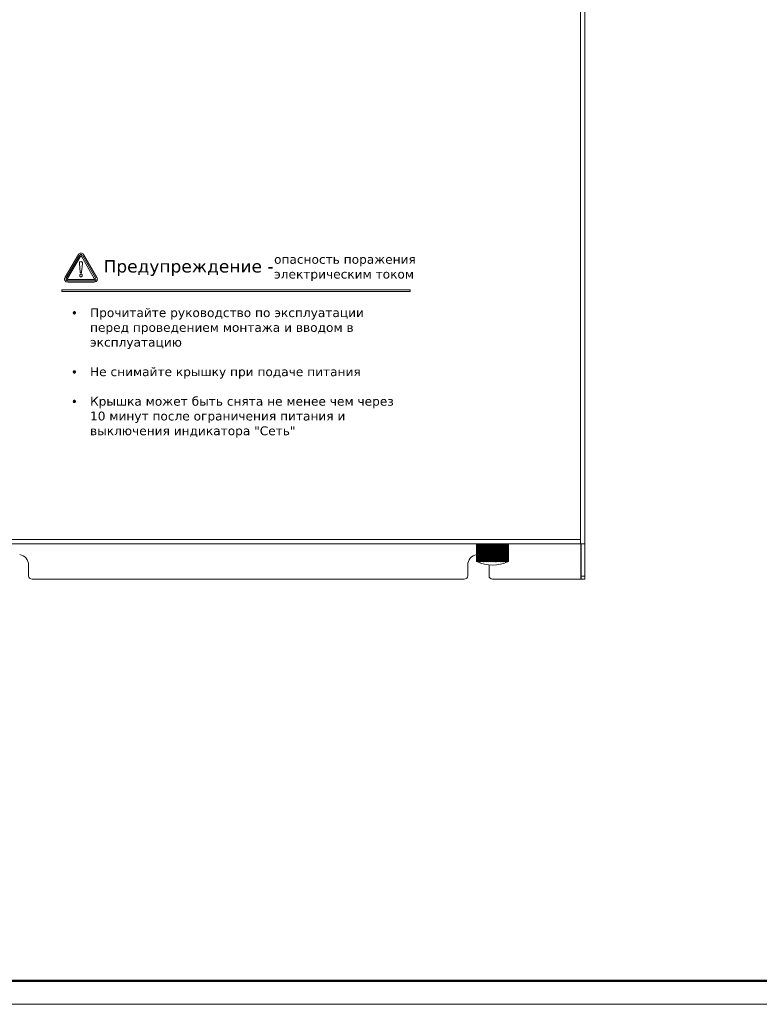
# Model space of a CAD drawing. Header units: millimetres. Extents: x 845 to 1645, y -7 to 549.
# Tile 2 of 4: x 1036 to 1245, y -7 to 271. Entities that reach past the tile are written whole.
import ezdxf
from ezdxf.enums import TextEntityAlignment as Align

# ---------------------------------------------------------------- set-up
doc = ezdxf.new("R2010")
doc.units = ezdxf.units.MM
doc.header["$LTSCALE"] = 2
for name, color, linetype in [('19', 7, 'Continuous'), ('27', 7, 'Continuous'), ('39', 7, 'Continuous'), ('BU30AG0020G1-P0012SY1SOLIDLINE', 7, 'Continuous')]:
    doc.layers.add(name, color=color, linetype=linetype)
doc.styles.get("Standard").update_dxf_attribs({"font": 'verdana.ttf'})
doc.styles.add('СПДС', font='isocpeur.ttf', dxfattribs={"width": 0.9})

# ---------------------------------------------------------------- blocks, each defined once
blk = doc.blocks.new('*U11')
at = {"lineweight": 0}
blk.add_lwpolyline([(-599.61, -5), (5, -5), (5, 415), (-599.61, 415)], close=True, dxfattribs=at)
at = {"color": 0, "linetype": 'Continuous', "lineweight": 50}
blk.add_lwpolyline([(-579.61, 410), (0, 410), (0, 0), (-579.61, 0)], close=True, dxfattribs=at)
at = {"style": 'СПДС'}
for tag, p in [('Шифр_ПРОЕКТА', (-60, 50)), ('ОРГАНИЗАЦИЯ_ЗАКАЗЧИК1', (-60, 40)), ('ОРГАНИЗАЦИЯ_ЗАКАЗЧИК2', (-60, 35)), ('НАИМЕНОВАНИЕ_ОБЪЕКТА', (-85, 25)), ('НАИМЕНОВАНИЕ_ОБЪЕКТА2', (-85, 20)), ('СТАДИЯ', (-42.5, 20)), ('ЛИСТ_первый', (-27.5, 20)), ('ЛИСТОВ', (-10, 20)), ('НАИМЕНОВАНИЕ_ЧЕРТЕЖА1', (-85, 10)), ('ОРГАНИЗАЦИЯ_РАЗРАБОТЧИК1', (-25, 10)), ('НАИМЕНОВАНИЕ_ЧЕРТЕЖА2', (-85, 5)), ('ОРГАНИЗАЦИЯ_РАЗРАБОТЧИК2', (-25, 5))]:
    blk.add_attdef(tag, text='', height=2.5, dxfattribs=at).set_placement(p, align=Align.MIDDLE_CENTER)

msp = doc.modelspace()

# ---------------------------------------------------------------- linework, layer by layer
at = {"layer": '19', "linetype": 'Continuous', "lineweight": 0}
for p, q in [((1194.629, 113.177), (1194.629, 123.177)), ((1194.729, 113.177), (1194.729, 123.177)), ((1195.729, 113.177), (1195.729, 123.177)), ((1038.729, 114.177), (1038.729, 117.177)), ((1162.729, 114.177), (1162.729, 117.177)), ((1168.729, 114.177), (1168.729, 117.177)), ((1194.729, 114.056), (1195.729, 114.056)), ((1039.729, 113.177), (1161.729, 113.177)), ((1169.729, 113.177), (1195.729, 113.177))]:
    msp.add_line(p, q, dxfattribs=at)
for centre, radius, start, end in [((1035.729, 117.177), 3, 0, 80.41536), ((1165.729, 117.177), 3, 99.58464, 180), ((1039.729, 114.177), 1, 180, 270), ((1161.729, 114.177), 1, 270, 0), ((1169.729, 114.177), 1, 180, 270)]:
    msp.add_arc(centre, radius, start, end, dxfattribs=at)
at = {"layer": '27', "linetype": 'Continuous', "lineweight": 0}
for p, q in [((1194.529, 458.177), (1194.529, 123.177)), ((1195.729, 458.177), (1195.729, 123.177)), ((1005.729, 123.177), (1195.729, 123.177)), ((1194.529, 124.377), (1006.929, 124.377))]:
    msp.add_line(p, q, dxfattribs=at)
at = {"layer": '39', "linetype": 'Continuous', "lineweight": 0}
for p, q in [((1165.23, 123.177), (1165.23, 118.177)), ((1165.239, 123.177), (1165.239, 118.177)), ((1165.256, 123.177), (1165.256, 118.177)), ((1165.281, 123.177), (1165.281, 118.177)), ((1165.316, 123.177), (1165.316, 118.177)), ((1165.358, 123.177), (1165.358, 118.177)), ((1165.409, 123.177), (1165.409, 118.177)), ((1165.467, 123.177), (1165.467, 118.177)), ((1165.536, 123.177), (1165.536, 118.177)), ((1165.609, 123.177), (1165.609, 118.177)), ((1165.694, 123.177), (1165.694, 118.177)), ((1165.783, 123.177), (1165.783, 118.177)), ((1165.883, 123.177), (1165.883, 118.177)), ((1165.986, 123.177), (1165.986, 118.177)), ((1166.101, 123.177), (1166.101, 118.177)), ((1166.219, 123.177), (1166.219, 118.177)), ((1166.347, 123.177), (1166.347, 118.177)), ((1166.477, 123.177), (1166.477, 118.177)), ((1166.619, 123.177), (1166.619, 118.177)), ((1166.761, 123.177), (1166.761, 118.177)), ((1166.914, 123.177), (1166.914, 118.177)), ((1167.067, 123.177), (1167.067, 118.177)), ((1167.231, 123.177), (1167.231, 118.177)), ((1167.393, 123.177), (1167.393, 118.177)), ((1167.566, 123.177), (1167.566, 118.177)), ((1167.737, 123.177), (1167.737, 118.177)), ((1167.918, 123.177), (1167.918, 118.177)), ((1168.096, 123.177), (1168.096, 118.177)), ((1168.284, 123.177), (1168.284, 118.177)), ((1168.468, 123.177), (1168.468, 118.177)), ((1168.661, 123.177), (1168.661, 118.177)), ((1168.849, 123.177), (1168.849, 118.177)), ((1169.046, 123.177), (1169.046, 118.177)), ((1169.237, 123.177), (1169.237, 118.177)), ((1169.437, 123.177), (1169.437, 118.177)), ((1169.629, 123.177), (1169.629, 118.177)), ((1169.829, 123.177), (1169.829, 118.177)), ((1170.022, 123.177), (1170.022, 118.177)), ((1170.221, 123.177), (1170.221, 118.177)), ((1170.412, 123.177), (1170.412, 118.177)), ((1170.609, 123.177), (1170.609, 118.177)), ((1170.797, 123.177), (1170.797, 118.177)), ((1170.99, 123.177), (1170.99, 118.177)), ((1171.174, 123.177), (1171.174, 118.177)), ((1171.362, 123.177), (1171.362, 118.177)), ((1171.54, 123.177), (1171.54, 118.177)), ((1171.721, 123.177), (1171.721, 118.177)), ((1171.892, 123.177), (1171.892, 118.177)), ((1172.065, 123.177), (1172.065, 118.177)), ((1172.228, 123.177), (1172.228, 118.177)), ((1172.391, 123.177), (1172.391, 118.177)), ((1172.544, 123.177), (1172.544, 118.177)), ((1172.698, 123.177), (1172.698, 118.177)), ((1172.84, 123.177), (1172.84, 118.177)), ((1172.981, 123.177), (1172.981, 118.177)), ((1173.111, 123.177), (1173.111, 118.177)), ((1173.24, 123.177), (1173.24, 118.177)), ((1173.357, 123.177), (1173.357, 118.177)), ((1173.472, 123.177), (1173.472, 118.177)), ((1173.575, 123.177), (1173.575, 118.177)), ((1173.675, 123.177), (1173.675, 118.177)), ((1173.764, 123.177), (1173.764, 118.177)), ((1173.849, 123.177), (1173.849, 118.177)), ((1173.922, 123.177), (1173.922, 118.177)), ((1173.991, 123.177), (1173.991, 118.177)), ((1174.049, 123.177), (1174.049, 118.177)), ((1174.101, 123.177), (1174.101, 118.177)), ((1174.142, 123.177), (1174.142, 118.177)), ((1174.177, 123.177), (1174.177, 118.177)), ((1174.202, 123.177), (1174.202, 118.177)), ((1174.22, 123.177), (1174.22, 118.177)), ((1174.228, 123.177), (1174.228, 118.177)), ((1165.23, 118.177), (1165.256, 118.177)), ((1165.281, 118.177), (1165.256, 118.177)), ((1165.285, 118.164), (1165.285, 118.156)), ((1165.358, 118.177), (1165.316, 118.177)), ((1165.346, 118.132), (1165.345, 118.132)), ((1165.467, 118.177), (1165.409, 118.177)), ((1165.609, 118.177), (1165.536, 118.177)), ((1165.783, 118.177), (1165.694, 118.177)), ((1165.986, 118.177), (1165.883, 118.177)), ((1166.219, 118.177), (1166.101, 118.177)), ((1166.477, 118.177), (1166.347, 118.177)), ((1166.761, 118.177), (1166.619, 118.177)), ((1167.067, 118.177), (1166.914, 118.177)), ((1167.393, 118.177), (1167.231, 118.177)), ((1167.737, 118.177), (1167.566, 118.177)), ((1168.096, 118.177), (1167.918, 118.177)), ((1168.468, 118.177), (1168.284, 118.177)), ((1168.849, 118.177), (1168.661, 118.177)), ((1169.237, 118.177), (1169.046, 118.177)), ((1169.629, 118.177), (1169.437, 118.177)), ((1169.437, 118.174), (1169.437, 118.177)), ((1170.022, 118.177), (1169.829, 118.177)), ((1170.022, 118.177), (1170.021, 118.174)), ((1170.412, 118.177), (1170.221, 118.177)), ((1170.797, 118.177), (1170.609, 118.177)), ((1171.174, 118.177), (1170.99, 118.177)), ((1171.54, 118.177), (1171.362, 118.177)), ((1171.892, 118.177), (1171.721, 118.177)), ((1172.228, 118.177), (1172.065, 118.177)), ((1172.544, 118.177), (1172.391, 118.177)), ((1172.84, 118.177), (1172.698, 118.177)), ((1173.111, 118.177), (1172.981, 118.177)), ((1173.357, 118.177), (1173.24, 118.177)), ((1173.575, 118.177), (1173.472, 118.177)), ((1173.764, 118.177), (1173.675, 118.177)), ((1173.922, 118.177), (1173.849, 118.177)), ((1174.049, 118.177), (1173.991, 118.177)), ((1174.142, 118.177), (1174.101, 118.177)), ((1174.173, 118.164), (1174.173, 118.156)), ((1174.202, 118.177), (1174.177, 118.177)), ((1174.202, 118.177), (1174.228, 118.177))]:
    msp.add_line(p, q, dxfattribs=at)
for centre, radius, start, end in [((1163.825, 115.13), 3.367, 64.59729, 64.83822), ((1163.989, 115.475), 2.985, 64.25899, 64.6027), ((1169.729, 127.802), 10.621, 245.26382, 294.73618), ((1175.58, 115.244), 3.241, 115.15908, 115.72587)]:
    msp.add_arc(centre, radius, start, end, dxfattribs=at)
for points, knots in [([(1165.281, 118.177), (1165.288, 118.174), (1165.302, 118.168), (1165.322, 118.159), (1165.341, 118.15), (1165.357, 118.144), (1165.368, 118.14), (1165.375, 118.137), (1165.382, 118.135), (1165.387, 118.133), (1165.391, 118.132), (1165.393, 118.132), (1165.395, 118.131), (1165.396, 118.131), (1165.397, 118.131), (1165.397, 118.132), (1165.397, 118.132), (1165.397, 118.132)], [0, 0, 0, 0, 0.179937, 0.3585224, 0.5290521, 0.684138, 0.7533902, 0.8157304, 0.8701395, 0.9156706, 0.9515167, 0.9656216, 0.9771218, 0.9860274, 0.9924326, 0.996693, 1, 1, 1, 1]), ([(1165.345, 118.132), (1165.345, 118.133), (1165.342, 118.134), (1165.338, 118.137), (1165.332, 118.14), (1165.322, 118.146), (1165.306, 118.154), (1165.292, 118.16), (1165.285, 118.164)], [0, 0, 0, 0, 0.0458864, 0.1196377, 0.2190499, 0.3413832, 0.6428155, 1, 1, 1, 1]), ([(1165.285, 118.156), (1165.289, 118.154), (1165.297, 118.151), (1165.309, 118.146), (1165.319, 118.141), (1165.328, 118.138), (1165.336, 118.135), (1165.341, 118.133), (1165.343, 118.132), (1165.345, 118.132), (1165.346, 118.131), (1165.346, 118.131), (1165.346, 118.132)], [0, 0, 0, 0, 0.2068266, 0.3987255, 0.5713159, 0.7200738, 0.8405847, 0.9288862, 0.9599727, 0.9820027, 0.9949611, 1, 1, 1, 1]), ([(1165.397, 118.132), (1165.397, 118.132), (1165.397, 118.133), (1165.396, 118.134), (1165.394, 118.136), (1165.389, 118.139), (1165.383, 118.143), (1165.373, 118.149), (1165.36, 118.155), (1165.347, 118.162), (1165.332, 118.17), (1165.321, 118.175), (1165.316, 118.177)], [0, 0, 0, 0, 0.0108243, 0.0298805, 0.0576949, 0.0940701, 0.1907204, 0.3155271, 0.4636299, 0.6301638, 0.8104437, 1, 1, 1, 1]), ([(1165.358, 118.177), (1165.372, 118.171), (1165.393, 118.161), (1165.421, 118.149), (1165.438, 118.143), (1165.45, 118.139), (1165.458, 118.136), (1165.465, 118.134), (1165.471, 118.132), (1165.476, 118.132), (1165.479, 118.131), (1165.481, 118.131), (1165.482, 118.132), (1165.482, 118.132), (1165.482, 118.133), (1165.482, 118.133)], [0, 0, 0, 0, 0.3515374, 0.5217101, 0.6777044, 0.7476364, 0.8106643, 0.8656769, 0.9116674, 0.9478325, 0.9737321, 0.9829152, 0.9898409, 0.9951116, 1, 1, 1, 1]), ([(1165.482, 118.133), (1165.482, 118.133), (1165.482, 118.134), (1165.48, 118.137), (1165.476, 118.14), (1165.469, 118.145), (1165.461, 118.15), (1165.45, 118.157), (1165.433, 118.166), (1165.419, 118.173), (1165.409, 118.177)], [0, 0, 0, 0, 0.0144255, 0.0358474, 0.1020519, 0.1983563, 0.3213812, 0.4671172, 0.6314612, 1, 1, 1, 1]), ([(1165.467, 118.177), (1165.475, 118.174), (1165.489, 118.167), (1165.512, 118.157), (1165.534, 118.148), (1165.552, 118.142), (1165.565, 118.137), (1165.574, 118.135), (1165.581, 118.133), (1165.588, 118.132), (1165.593, 118.131), (1165.597, 118.131), (1165.599, 118.132), (1165.6, 118.132), (1165.6, 118.133), (1165.601, 118.134), (1165.601, 118.134)], [0, 0, 0, 0, 0.1700156, 0.3436057, 0.5131349, 0.6699122, 0.7405173, 0.8042617, 0.8599446, 0.9065121, 0.9431906, 0.9697164, 0.9794087, 0.9871238, 0.9935962, 1, 1, 1, 1]), ([(1165.601, 118.134), (1165.601, 118.135), (1165.599, 118.138), (1165.595, 118.142), (1165.589, 118.147), (1165.581, 118.152), (1165.572, 118.158), (1165.557, 118.167), (1165.544, 118.173), (1165.536, 118.177)], [0, 0, 0, 0, 0.0418932, 0.1107437, 0.2070989, 0.3285601, 0.4719515, 0.6339037, 1, 1, 1, 1]), ([(1165.609, 118.177), (1165.617, 118.174), (1165.632, 118.166), (1165.656, 118.156), (1165.679, 118.147), (1165.698, 118.14), (1165.712, 118.136), (1165.722, 118.134), (1165.73, 118.132), (1165.737, 118.131), (1165.743, 118.131), (1165.747, 118.132), (1165.75, 118.133), (1165.751, 118.135), (1165.751, 118.136)], [0, 0, 0, 0, 0.1644194, 0.3350281, 0.503788, 0.6613662, 0.7327006, 0.7972441, 0.8537076, 0.9009998, 0.9383967, 0.9658406, 0.984725, 1, 1, 1, 1]), ([(1165.751, 118.136), (1165.751, 118.137), (1165.75, 118.14), (1165.744, 118.146), (1165.733, 118.155), (1165.716, 118.166), (1165.702, 118.174), (1165.694, 118.177)], [0, 0, 0, 0, 0.0487655, 0.1207881, 0.3374337, 0.6376852, 1, 1, 1, 1]), ([(1165.783, 118.177), (1165.79, 118.173), (1165.806, 118.166), (1165.83, 118.155), (1165.855, 118.146), (1165.875, 118.139), (1165.89, 118.135), (1165.901, 118.133), (1165.91, 118.132), (1165.917, 118.131), (1165.924, 118.131), (1165.928, 118.132), (1165.931, 118.135), (1165.932, 118.137), (1165.932, 118.138)], [0, 0, 0, 0, 0.1583836, 0.3256446, 0.4934016, 0.6516967, 0.7237687, 0.7891482, 0.8464606, 0.8945843, 0.9328596, 0.9614407, 0.9821327, 1, 1, 1, 1]), ([(1165.932, 118.138), (1165.932, 118.139), (1165.931, 118.142), (1165.927, 118.148), (1165.917, 118.156), (1165.902, 118.167), (1165.89, 118.174), (1165.883, 118.177)], [0, 0, 0, 0, 0.0558706, 0.1315448, 0.3478191, 0.6428044, 1, 1, 1, 1]), ([(1165.986, 118.177), (1165.994, 118.173), (1166.01, 118.165), (1166.035, 118.154), (1166.06, 118.145), (1166.082, 118.138), (1166.098, 118.134), (1166.109, 118.133), (1166.119, 118.131), (1166.127, 118.131), (1166.134, 118.132), (1166.139, 118.133), (1166.142, 118.136), (1166.143, 118.139), (1166.143, 118.14)], [0, 0, 0, 0, 0.1520423, 0.3157062, 0.482337, 0.6413678, 0.714232, 0.7805258, 0.8387875, 0.8878708, 0.9271872, 0.9570918, 0.9796968, 1, 1, 1, 1]), ([(1166.143, 118.14), (1166.143, 118.142), (1166.139, 118.149), (1166.131, 118.158), (1166.118, 118.168), (1166.107, 118.174), (1166.101, 118.177)], [0, 0, 0, 0, 0.1416091, 0.358585, 0.6486488, 1, 1, 1, 1]), ([(1166.219, 118.177), (1166.226, 118.173), (1166.242, 118.165), (1166.267, 118.153), (1166.294, 118.143), (1166.317, 118.137), (1166.334, 118.134), (1166.346, 118.132), (1166.356, 118.131), (1166.365, 118.131), (1166.372, 118.133), (1166.378, 118.135), (1166.381, 118.138), (1166.382, 118.141), (1166.382, 118.142)], [0, 0, 0, 0, 0.1454384, 0.3052772, 0.4706764, 0.6304821, 0.7042032, 0.7714976, 0.8308154, 0.8809873, 0.9214938, 0.9528663, 0.9774233, 1, 1, 1, 1]), ([(1166.382, 118.142), (1166.382, 118.145), (1166.379, 118.151), (1166.372, 118.159), (1166.361, 118.169), (1166.352, 118.174), (1166.347, 118.177)], [0, 0, 0, 0, 0.1536392, 0.371737, 0.6563509, 1, 1, 1, 1]), ([(1166.477, 118.177), (1166.484, 118.173), (1166.5, 118.164), (1166.526, 118.152), (1166.554, 118.142), (1166.582, 118.135), (1166.604, 118.132), (1166.62, 118.131), (1166.629, 118.132), (1166.637, 118.134), (1166.643, 118.136), (1166.646, 118.14), (1166.647, 118.143), (1166.647, 118.145)], [0, 0, 0, 0, 0.1386187, 0.2944263, 0.458508, 0.619154, 0.7621285, 0.8226175, 0.8740092, 0.9158467, 0.9488007, 0.9753084, 1, 1, 1, 1]), ([(1166.647, 118.145), (1166.647, 118.147), (1166.645, 118.153), (1166.639, 118.161), (1166.63, 118.169), (1166.623, 118.175), (1166.619, 118.177)], [0, 0, 0, 0, 0.166063, 0.386083, 0.6652866, 1, 1, 1, 1]), ([(1166.761, 118.177), (1166.768, 118.173), (1166.783, 118.163), (1166.809, 118.151), (1166.838, 118.141), (1166.867, 118.134), (1166.891, 118.131), (1166.908, 118.131), (1166.918, 118.133), (1166.926, 118.135), (1166.932, 118.138), (1166.936, 118.143), (1166.937, 118.146), (1166.937, 118.148)], [0, 0, 0, 0, 0.1315997, 0.2831497, 0.4458046, 0.6073409, 0.7525028, 0.8142756, 0.867011, 0.9103018, 0.9449208, 0.9733491, 1, 1, 1, 1]), ([(1166.937, 118.148), (1166.937, 118.15), (1166.935, 118.155), (1166.93, 118.163), (1166.923, 118.17), (1166.917, 118.175), (1166.914, 118.177)], [0, 0, 0, 0, 0.1787302, 0.4014613, 0.6753855, 1, 1, 1, 1]), ([(1167.067, 118.177), (1167.073, 118.172), (1167.089, 118.163), (1167.115, 118.15), (1167.144, 118.14), (1167.175, 118.133), (1167.2, 118.131), (1167.217, 118.132), (1167.228, 118.133), (1167.237, 118.136), (1167.243, 118.14), (1167.247, 118.145), (1167.248, 118.149), (1167.248, 118.151)], [0, 0, 0, 0, 0.1244306, 0.2715006, 0.4326198, 0.5951068, 0.742642, 0.8058167, 0.8600226, 0.9048826, 0.9412304, 0.9715362, 1, 1, 1, 1]), ([(1167.248, 118.151), (1167.248, 118.156), (1167.245, 118.163), (1167.238, 118.171), (1167.233, 118.175), (1167.231, 118.177)], [0, 0, 0, 0, 0.4150335, 0.6851142, 1, 1, 1, 1]), ([(1167.393, 118.177), (1167.399, 118.172), (1167.414, 118.162), (1167.44, 118.149), (1167.47, 118.139), (1167.502, 118.133), (1167.528, 118.131), (1167.547, 118.132), (1167.558, 118.135), (1167.567, 118.138), (1167.574, 118.143), (1167.578, 118.148), (1167.579, 118.153), (1167.579, 118.155)], [0, 0, 0, 0, 0.1171636, 0.2595202, 0.4189764, 0.5824696, 0.7325676, 0.7972665, 0.853067, 0.899604, 0.9377304, 0.969862, 1, 1, 1, 1]), ([(1167.579, 118.155), (1167.579, 118.159), (1167.576, 118.167), (1167.57, 118.174), (1167.566, 118.177)], [0, 0, 0, 0, 0.432831, 1, 1, 1, 1]), ([(1167.737, 118.177), (1167.742, 118.172), (1167.757, 118.161), (1167.782, 118.148), (1167.813, 118.138), (1167.847, 118.132), (1167.874, 118.131), (1167.893, 118.133), (1167.905, 118.136), (1167.915, 118.14), (1167.922, 118.145), (1167.926, 118.151), (1167.927, 118.156), (1167.927, 118.158)], [0, 0, 0, 0, 0.1098705, 0.2472647, 0.4049044, 0.5694465, 0.722298, 0.7886418, 0.8461612, 0.8944739, 0.9344183, 0.9683203, 1, 1, 1, 1]), ([(1167.927, 118.158), (1167.927, 118.16), (1167.926, 118.167), (1167.922, 118.173), (1167.918, 118.177)], [0, 0, 0, 0, 0.217472, 1, 1, 1, 1]), ([(1168.096, 118.177), (1168.101, 118.172), (1168.114, 118.16), (1168.14, 118.147), (1168.171, 118.137), (1168.205, 118.131), (1168.234, 118.131), (1168.254, 118.134), (1168.267, 118.137), (1168.277, 118.142), (1168.284, 118.148), (1168.289, 118.155), (1168.29, 118.16), (1168.29, 118.162)], [0, 0, 0, 0, 0.102653, 0.2348185, 0.39045, 0.5560622, 0.7118501, 0.7799601, 0.8393167, 0.8894988, 0.9312913, 0.9669066, 1, 1, 1, 1]), ([(1168.29, 118.162), (1168.29, 118.163), (1168.289, 118.169), (1168.287, 118.174), (1168.284, 118.177)], [0, 0, 0, 0, 0.2282874, 1, 1, 1, 1]), ([(1168.468, 118.177), (1168.472, 118.171), (1168.484, 118.159), (1168.509, 118.146), (1168.541, 118.136), (1168.576, 118.131), (1168.606, 118.131), (1168.627, 118.135), (1168.64, 118.139), (1168.651, 118.144), (1168.659, 118.151), (1168.663, 118.158), (1168.664, 118.163), (1168.664, 118.166)], [0, 0, 0, 0, 0.0956585, 0.2223075, 0.3756947, 0.5423654, 0.7012561, 0.771246, 0.832553, 0.8846886, 0.9283527, 0.9656212, 1, 1, 1, 1]), ([(1168.664, 118.166), (1168.664, 118.167), (1168.664, 118.171), (1168.663, 118.175), (1168.661, 118.177)], [0, 0, 0, 0, 0.2374484, 1, 1, 1, 1]), ([(1168.849, 118.177), (1168.852, 118.171), (1168.86, 118.162), (1168.873, 118.153), (1168.891, 118.144), (1168.919, 118.135), (1168.956, 118.131), (1168.991, 118.132), (1169.017, 118.138), (1169.033, 118.147), (1169.041, 118.154), (1169.047, 118.161), (1169.048, 118.167), (1169.048, 118.17)], [0, 0, 0, 0, 0.0890942, 0.145543, 0.210217, 0.3610609, 0.5287289, 0.6908558, 0.8259012, 0.8800628, 0.9256127, 0.9644696, 1, 1, 1, 1]), ([(1169.048, 118.17), (1169.048, 118.171), (1169.048, 118.173), (1169.047, 118.176), (1169.046, 118.177)], [0, 0, 0, 0, 0.2444543, 1, 1, 1, 1]), ([(1169.237, 118.177), (1169.239, 118.171), (1169.245, 118.162), (1169.257, 118.153), (1169.276, 118.143), (1169.304, 118.134), (1169.341, 118.13), (1169.378, 118.133), (1169.405, 118.14), (1169.422, 118.149), (1169.43, 118.157), (1169.436, 118.165), (1169.437, 118.171), (1169.437, 118.174)], [0, 0, 0, 0, 0.0832405, 0.1364057, 0.1983088, 0.3462245, 0.5147491, 0.6801838, 0.8194162, 0.8756584, 0.9230924, 0.9634616, 1, 1, 1, 1]), ([(1169.629, 118.177), (1169.629, 118.175), (1169.631, 118.168), (1169.636, 118.16), (1169.645, 118.152), (1169.663, 118.142), (1169.691, 118.134), (1169.729, 118.13), (1169.767, 118.134), (1169.795, 118.142), (1169.813, 118.152), (1169.822, 118.16), (1169.828, 118.168), (1169.829, 118.175), (1169.829, 118.177)], [0, 0, 0, 0, 0.0374185, 0.0794337, 0.1290271, 0.1876553, 0.3314747, 0.4999999, 0.6685253, 0.8123447, 0.8709729, 0.9205663, 0.9625815, 1, 1, 1, 1]), ([(1170.021, 118.174), (1170.021, 118.171), (1170.023, 118.165), (1170.028, 118.157), (1170.036, 118.149), (1170.053, 118.14), (1170.08, 118.133), (1170.117, 118.13), (1170.154, 118.134), (1170.183, 118.143), (1170.201, 118.153), (1170.213, 118.162), (1170.22, 118.171), (1170.221, 118.177)], [0, 0, 0, 0, 0.0365384, 0.0769076, 0.1243416, 0.1805838, 0.3198162, 0.4852509, 0.6537755, 0.8016912, 0.8635943, 0.9167595, 1, 1, 1, 1]), ([(1170.412, 118.177), (1170.412, 118.177), (1170.411, 118.174), (1170.411, 118.172), (1170.411, 118.17)], [0, 0, 0, 0, 0.2577808, 1, 1, 1, 1]), ([(1170.411, 118.17), (1170.411, 118.167), (1170.412, 118.161), (1170.417, 118.154), (1170.425, 118.147), (1170.441, 118.138), (1170.467, 118.132), (1170.503, 118.131), (1170.539, 118.135), (1170.567, 118.144), (1170.586, 118.153), (1170.599, 118.162), (1170.606, 118.171), (1170.609, 118.177)], [0, 0, 0, 0, 0.0355304, 0.0743873, 0.1199372, 0.1740988, 0.3091442, 0.4712711, 0.6389391, 0.789783, 0.854457, 0.9109058, 1, 1, 1, 1]), ([(1170.797, 118.177), (1170.796, 118.177), (1170.795, 118.173), (1170.794, 118.169), (1170.794, 118.166)], [0, 0, 0, 0, 0.2672734, 1, 1, 1, 1]), ([(1170.794, 118.166), (1170.794, 118.163), (1170.795, 118.158), (1170.8, 118.151), (1170.808, 118.144), (1170.818, 118.139), (1170.831, 118.135), (1170.852, 118.131), (1170.882, 118.131), (1170.918, 118.136), (1170.949, 118.146), (1170.974, 118.159), (1170.987, 118.171), (1170.99, 118.177)], [0, 0, 0, 0, 0.0343788, 0.0716473, 0.1153114, 0.167447, 0.228754, 0.2987439, 0.4576346, 0.6243053, 0.7776925, 0.9043415, 1, 1, 1, 1]), ([(1171.174, 118.177), (1171.173, 118.176), (1171.17, 118.172), (1171.168, 118.166), (1171.168, 118.162)], [0, 0, 0, 0, 0.2790477, 1, 1, 1, 1]), ([(1171.168, 118.162), (1171.168, 118.16), (1171.169, 118.155), (1171.174, 118.148), (1171.181, 118.142), (1171.191, 118.137), (1171.204, 118.134), (1171.224, 118.131), (1171.253, 118.131), (1171.287, 118.137), (1171.319, 118.147), (1171.344, 118.16), (1171.357, 118.172), (1171.362, 118.177)], [0, 0, 0, 0, 0.0330934, 0.0687087, 0.1105012, 0.1606833, 0.2200399, 0.2881499, 0.4439378, 0.60955, 0.7651815, 0.897347, 1, 1, 1, 1]), ([(1171.54, 118.177), (1171.538, 118.176), (1171.534, 118.17), (1171.531, 118.163), (1171.531, 118.158)], [0, 0, 0, 0, 0.2919827, 1, 1, 1, 1]), ([(1171.531, 118.158), (1171.531, 118.156), (1171.532, 118.151), (1171.536, 118.145), (1171.543, 118.14), (1171.553, 118.136), (1171.565, 118.133), (1171.584, 118.131), (1171.612, 118.132), (1171.645, 118.138), (1171.676, 118.148), (1171.702, 118.161), (1171.716, 118.172), (1171.721, 118.177)], [0, 0, 0, 0, 0.0316798, 0.0655818, 0.1055262, 0.1538391, 0.2113585, 0.2777025, 0.4305543, 0.5950966, 0.7527364, 0.8901314, 1, 1, 1, 1]), ([(1171.892, 118.177), (1171.888, 118.174), (1171.882, 118.167), (1171.879, 118.159), (1171.879, 118.155)], [0, 0, 0, 0, 0.567169, 1, 1, 1, 1]), ([(1171.879, 118.155), (1171.879, 118.153), (1171.88, 118.148), (1171.884, 118.143), (1171.891, 118.138), (1171.9, 118.135), (1171.911, 118.132), (1171.93, 118.131), (1171.956, 118.133), (1171.988, 118.139), (1172.018, 118.149), (1172.044, 118.162), (1172.059, 118.172), (1172.065, 118.177)], [0, 0, 0, 0, 0.030138, 0.0622696, 0.100396, 0.146933, 0.2027335, 0.2674324, 0.4175304, 0.5810236, 0.7404798, 0.8828364, 1, 1, 1, 1]), ([(1172.228, 118.177), (1172.225, 118.175), (1172.22, 118.171), (1172.214, 118.163), (1172.21, 118.156), (1172.21, 118.151)], [0, 0, 0, 0, 0.3148858, 0.5849665, 1, 1, 1, 1]), ([(1172.21, 118.151), (1172.21, 118.149), (1172.211, 118.145), (1172.215, 118.14), (1172.221, 118.136), (1172.23, 118.133), (1172.241, 118.132), (1172.258, 118.131), (1172.283, 118.133), (1172.314, 118.14), (1172.344, 118.15), (1172.37, 118.163), (1172.385, 118.172), (1172.391, 118.177)], [0, 0, 0, 0, 0.0284638, 0.0587696, 0.0951174, 0.1399774, 0.1941833, 0.257358, 0.4048932, 0.5673802, 0.7284994, 0.8755694, 1, 1, 1, 1]), ([(1172.544, 118.177), (1172.541, 118.175), (1172.535, 118.17), (1172.528, 118.163), (1172.523, 118.155), (1172.522, 118.15), (1172.522, 118.148)], [0, 0, 0, 0, 0.3246145, 0.5985387, 0.8212698, 1, 1, 1, 1]), ([(1172.522, 118.148), (1172.522, 118.146), (1172.522, 118.143), (1172.526, 118.138), (1172.532, 118.135), (1172.54, 118.133), (1172.551, 118.131), (1172.567, 118.131), (1172.591, 118.134), (1172.62, 118.141), (1172.649, 118.151), (1172.675, 118.163), (1172.691, 118.173), (1172.698, 118.177)], [0, 0, 0, 0, 0.0266509, 0.0550792, 0.0896982, 0.132989, 0.1857244, 0.2474972, 0.3926591, 0.5541954, 0.7168503, 0.8684003, 1, 1, 1, 1]), ([(1172.84, 118.177), (1172.835, 118.175), (1172.828, 118.169), (1172.819, 118.161), (1172.813, 118.153), (1172.811, 118.147), (1172.811, 118.145)], [0, 0, 0, 0, 0.3347134, 0.613917, 0.833937, 1, 1, 1, 1]), ([(1172.811, 118.145), (1172.811, 118.143), (1172.812, 118.14), (1172.816, 118.136), (1172.821, 118.134), (1172.829, 118.132), (1172.838, 118.131), (1172.854, 118.132), (1172.876, 118.135), (1172.904, 118.142), (1172.932, 118.152), (1172.958, 118.164), (1172.974, 118.173), (1172.981, 118.177)], [0, 0, 0, 0, 0.0246916, 0.0511993, 0.0841533, 0.1259908, 0.1773825, 0.2378715, 0.380846, 0.541492, 0.7055737, 0.8613813, 1, 1, 1, 1]), ([(1173.111, 118.177), (1173.106, 118.174), (1173.097, 118.169), (1173.086, 118.159), (1173.079, 118.151), (1173.076, 118.145), (1173.076, 118.142)], [0, 0, 0, 0, 0.3436491, 0.628263, 0.8463608, 1, 1, 1, 1]), ([(1173.076, 118.142), (1173.076, 118.141), (1173.077, 118.138), (1173.081, 118.135), (1173.086, 118.133), (1173.093, 118.131), (1173.102, 118.131), (1173.112, 118.132), (1173.124, 118.134), (1173.141, 118.137), (1173.164, 118.143), (1173.191, 118.153), (1173.217, 118.165), (1173.232, 118.173), (1173.24, 118.177)], [0, 0, 0, 0, 0.0225767, 0.0471337, 0.0785062, 0.1190127, 0.1691846, 0.2285024, 0.2957968, 0.3695179, 0.5293236, 0.6947228, 0.8545616, 1, 1, 1, 1]), ([(1173.357, 118.177), (1173.351, 118.174), (1173.341, 118.168), (1173.328, 118.158), (1173.319, 118.149), (1173.315, 118.142), (1173.315, 118.14)], [0, 0, 0, 0, 0.3513512, 0.641415, 0.8583909, 1, 1, 1, 1]), ([(1173.315, 118.14), (1173.315, 118.139), (1173.316, 118.136), (1173.319, 118.133), (1173.324, 118.132), (1173.331, 118.131), (1173.339, 118.131), (1173.349, 118.133), (1173.36, 118.134), (1173.376, 118.138), (1173.398, 118.145), (1173.424, 118.154), (1173.448, 118.165), (1173.464, 118.173), (1173.472, 118.177)], [0, 0, 0, 0, 0.0203032, 0.0429082, 0.0728128, 0.1121292, 0.1612125, 0.2194742, 0.285768, 0.3586322, 0.517663, 0.6842938, 0.8479577, 1, 1, 1, 1]), ([(1173.575, 118.177), (1173.569, 118.174), (1173.556, 118.167), (1173.541, 118.156), (1173.531, 118.148), (1173.527, 118.142), (1173.526, 118.139), (1173.526, 118.138)], [0, 0, 0, 0, 0.3571956, 0.6521809, 0.8684552, 0.9441294, 1, 1, 1, 1]), ([(1173.526, 118.138), (1173.526, 118.137), (1173.527, 118.135), (1173.53, 118.132), (1173.535, 118.131), (1173.541, 118.131), (1173.549, 118.132), (1173.558, 118.133), (1173.568, 118.135), (1173.583, 118.139), (1173.603, 118.146), (1173.628, 118.155), (1173.652, 118.166), (1173.668, 118.173), (1173.675, 118.177)], [0, 0, 0, 0, 0.0178673, 0.0385593, 0.0671404, 0.1054156, 0.1535394, 0.2108518, 0.2762313, 0.3483033, 0.5065984, 0.6743554, 0.8416164, 1, 1, 1, 1]), ([(1173.764, 118.177), (1173.757, 118.174), (1173.743, 118.166), (1173.725, 118.155), (1173.714, 118.146), (1173.709, 118.14), (1173.708, 118.137), (1173.708, 118.136)], [0, 0, 0, 0, 0.3623148, 0.6625663, 0.8792119, 0.9512344, 1, 1, 1, 1]), ([(1173.708, 118.136), (1173.708, 118.135), (1173.708, 118.133), (1173.711, 118.132), (1173.715, 118.131), (1173.721, 118.131), (1173.728, 118.132), (1173.737, 118.134), (1173.746, 118.136), (1173.76, 118.14), (1173.779, 118.147), (1173.803, 118.156), (1173.826, 118.166), (1173.841, 118.174), (1173.849, 118.177)], [0, 0, 0, 0, 0.015275, 0.0341595, 0.0616033, 0.0990002, 0.1462924, 0.2027559, 0.2672994, 0.3386337, 0.4962119, 0.6649718, 0.8355806, 1, 1, 1, 1]), ([(1173.922, 118.177), (1173.914, 118.173), (1173.902, 118.167), (1173.886, 118.158), (1173.877, 118.152), (1173.869, 118.147), (1173.863, 118.142), (1173.859, 118.138), (1173.858, 118.135), (1173.858, 118.134)], [0, 0, 0, 0, 0.3660963, 0.5280485, 0.6714399, 0.7929011, 0.8892563, 0.9581068, 1, 1, 1, 1]), ([(1173.858, 118.134), (1173.858, 118.134), (1173.858, 118.133), (1173.859, 118.132), (1173.86, 118.132), (1173.862, 118.131), (1173.865, 118.131), (1173.87, 118.132), (1173.877, 118.133), (1173.884, 118.135), (1173.893, 118.137), (1173.906, 118.142), (1173.924, 118.148), (1173.946, 118.157), (1173.969, 118.167), (1173.984, 118.174), (1173.991, 118.177)], [0, 0, 0, 0, 0.0064038, 0.0128762, 0.0205913, 0.0302836, 0.0568094, 0.0934879, 0.1400554, 0.1957383, 0.2594827, 0.3300878, 0.4868651, 0.6563943, 0.8299844, 1, 1, 1, 1]), ([(1174.049, 118.177), (1174.039, 118.173), (1174.026, 118.166), (1174.008, 118.157), (1173.998, 118.15), (1173.989, 118.145), (1173.982, 118.14), (1173.978, 118.137), (1173.976, 118.134), (1173.976, 118.133), (1173.976, 118.133)], [0, 0, 0, 0, 0.3685388, 0.5328828, 0.6786188, 0.8016437, 0.8979481, 0.9641526, 0.9855745, 1, 1, 1, 1]), ([(1173.976, 118.133), (1173.976, 118.133), (1173.976, 118.132), (1173.977, 118.132), (1173.977, 118.131), (1173.979, 118.131), (1173.983, 118.132), (1173.987, 118.132), (1173.993, 118.134), (1174, 118.136), (1174.008, 118.139), (1174.021, 118.143), (1174.037, 118.149), (1174.065, 118.161), (1174.086, 118.171), (1174.101, 118.177)], [0, 0, 0, 0, 0.0048884, 0.0101591, 0.0170848, 0.0262679, 0.0521675, 0.0883326, 0.1343231, 0.1893357, 0.2523636, 0.3222956, 0.4782899, 0.6484626, 1, 1, 1, 1]), ([(1174.142, 118.177), (1174.137, 118.175), (1174.127, 118.17), (1174.112, 118.162), (1174.098, 118.155), (1174.086, 118.149), (1174.076, 118.143), (1174.069, 118.139), (1174.065, 118.136), (1174.063, 118.134), (1174.061, 118.133), (1174.061, 118.132), (1174.061, 118.132)], [0, 0, 0, 0, 0.1895563, 0.3698362, 0.53637, 0.6844729, 0.8092796, 0.9059299, 0.9423052, 0.9701195, 0.9891757, 1, 1, 1, 1]), ([(1174.061, 118.132), (1174.061, 118.132), (1174.061, 118.132), (1174.061, 118.131), (1174.062, 118.131), (1174.063, 118.131), (1174.065, 118.132), (1174.067, 118.132), (1174.071, 118.133), (1174.077, 118.135), (1174.083, 118.137), (1174.09, 118.14), (1174.102, 118.144), (1174.117, 118.15), (1174.136, 118.159), (1174.157, 118.168), (1174.17, 118.174), (1174.177, 118.177)], [0, 0, 0, 0, 0.003307, 0.0075673, 0.0139726, 0.0228782, 0.0343784, 0.0484833, 0.0843294, 0.1298605, 0.1842696, 0.2466098, 0.315862, 0.4709479, 0.6414776, 0.820063, 1, 1, 1, 1]), ([(1174.173, 118.164), (1174.168, 118.161), (1174.16, 118.157), (1174.15, 118.152), (1174.142, 118.148), (1174.134, 118.145), (1174.128, 118.141), (1174.123, 118.138), (1174.119, 118.136), (1174.115, 118.134), (1174.113, 118.133), (1174.112, 118.132)], [0, 0, 0, 0, 0.250101, 0.3751524, 0.5002018, 0.6252557, 0.7502953, 0.8128294, 0.8753786, 0.9378354, 1, 1, 1, 1]), ([(1174.112, 118.132), (1174.112, 118.131), (1174.113, 118.131), (1174.113, 118.132), (1174.115, 118.132), (1174.118, 118.133), (1174.123, 118.135), (1174.13, 118.138), (1174.139, 118.141), (1174.149, 118.146), (1174.161, 118.151), (1174.169, 118.154), (1174.173, 118.156)], [0, 0, 0, 0, 0.0050389, 0.0179974, 0.0400273, 0.0711138, 0.1594153, 0.2799262, 0.4286841, 0.6012745, 0.7931735, 1, 1, 1, 1])]:
    msp.add_open_spline(points, degree=3, knots=knots, dxfattribs=at)
at = {"layer": 'BU30AG0020G1-P0012SY1SOLIDLINE', "color": 40, "linetype": 'Continuous', "lineweight": 0}
for p, q in [((1052.817, 204.832), (1049.088, 198.435)), ((1053.069, 204.508), (1049.365, 198.132)), ((1053.337, 204.193), (1049.854, 198.252)), ((1057.259, 198.077), (1053.735, 204.188)), ((1054.014, 204.466), (1057.605, 198.239)), ((1058.033, 198.333), (1054.263, 204.792)), ((1053.333, 199.818), (1053.087, 202.3)), ((1054.008, 202.307), (1053.721, 199.811)), ((1057.277, 197.374), (1049.886, 197.391)), ((1049.973, 197.756), (1057.092, 197.748)), ((1053.537, 198.521), (1053.522, 198.522)), ((1049.802, 197.029), (1057.259, 197.05))]:
    msp.add_line(p, q, dxfattribs=at)
at = {"layer": 'BU30AG0020G1-P0012SY1SOLIDLINE', "color": 252, "linetype": 'Continuous', "lineweight": 0, "true_color": 0x848484}
for p, q in [((1048.102, 194.803), (1048.102, 194.421)), ((1048.112, 194.807), (1146.498, 194.807)), ((1146.509, 194.803), (1146.509, 194.421)), ((1146.498, 194.417), (1048.112, 194.417))]:
    msp.add_line(p, q, dxfattribs=at)
at = {"layer": 'BU30AG0020G1-P0012SY1SOLIDLINE', "color": 40, "linetype": 'Continuous', "lineweight": 0}
for points, knots in [([(1054.263, 204.792), (1054.178, 204.926), (1053.944, 205.146), (1053.495, 205.234), (1053.09, 205.128), (1052.881, 204.943), (1052.817, 204.832)], [0, 0, 0, 0, 0.2812859, 0.5338746, 0.77481, 1, 1, 1, 1]), ([(1053.069, 204.508), (1053.122, 204.594), (1053.255, 204.74), (1053.537, 204.831), (1053.83, 204.732), (1053.96, 204.564), (1054.014, 204.466)], [0, 0, 0, 0, 0.257776, 0.4838306, 0.7140137, 1, 1, 1, 1]), ([(1053.735, 204.188), (1053.712, 204.229), (1053.673, 204.299), (1053.619, 204.385), (1053.58, 204.44), (1053.532, 204.463), (1053.488, 204.43), (1053.427, 204.341), (1053.377, 204.256), (1053.337, 204.193)], [0, 0, 0, 0, 0.2095534, 0.3574697, 0.4516865, 0.5085548, 0.5695316, 0.6671819, 1, 1, 1, 1]), ([(1053.087, 202.3), (1053.083, 202.334), (1053.074, 202.446), (1053.088, 202.573), (1053.139, 202.634)], [0, 0, 0, 0, 0.3021599, 1, 1, 1, 1]), ([(1053.297, 202.751), (1053.373, 202.783), (1053.539, 202.812), (1053.785, 202.763), (1053.993, 202.586), (1054.017, 202.399), (1054.008, 202.307)], [0, 0, 0, 0, 0.2427529, 0.4872208, 0.724173, 1, 1, 1, 1]), ([(1049.088, 198.435), (1048.994, 198.277), (1048.867, 197.949), (1048.944, 197.443), (1049.299, 197.087), (1049.63, 197.027), (1049.802, 197.029)], [0, 0, 0, 0, 0.2811068, 0.5144453, 0.7387997, 1, 1, 1, 1]), ([(1049.886, 197.391), (1049.791, 197.411), (1049.624, 197.442), (1049.425, 197.528), (1049.341, 197.656), (1049.315, 197.783), (1049.324, 197.946), (1049.349, 198.065), (1049.365, 198.132)], [0, 0, 0, 0, 0.2648179, 0.4661903, 0.5603438, 0.6702787, 0.8125669, 1, 1, 1, 1]), ([(1049.854, 198.252), (1049.802, 198.175), (1049.733, 198.071), (1049.677, 197.936), (1049.666, 197.863), (1049.697, 197.803), (1049.764, 197.771), (1049.858, 197.756), (1049.931, 197.755), (1049.973, 197.756)], [0, 0, 0, 0, 0.3578786, 0.4770171, 0.5634478, 0.6345464, 0.719262, 0.8380827, 1, 1, 1, 1]), ([(1053.522, 198.522), (1053.502, 198.522), (1053.458, 198.528), (1053.37, 198.555), (1053.269, 198.623), (1053.201, 198.723), (1053.173, 198.815), (1053.166, 198.889), (1053.173, 198.963), (1053.202, 199.055), (1053.27, 199.155), (1053.371, 199.223), (1053.464, 199.251), (1053.513, 199.256), (1053.538, 199.256)], [0, 0, 0, 0, 0.0525737, 0.1163286, 0.2405634, 0.3645563, 0.4280398, 0.4934267, 0.5588132, 0.622296, 0.7462886, 0.8705261, 0.9342821, 1, 1, 1, 1]), ([(1053.522, 198.522), (1053.432, 198.526), (1053.245, 198.605), (1053.168, 198.795), (1053.168, 198.889)], [0, 0, 0, 0, 0.487321, 1, 1, 1, 1]), ([(1053.721, 199.811), (1053.713, 199.756), (1053.674, 199.656), (1053.529, 199.592), (1053.382, 199.658), (1053.342, 199.761), (1053.333, 199.818)], [0, 0, 0, 0, 0.2739716, 0.4923913, 0.7135973, 1, 1, 1, 1]), ([(1053.538, 199.256), (1053.563, 199.256), (1053.612, 199.251), (1053.705, 199.222), (1053.805, 199.154), (1053.873, 199.054), (1053.902, 198.962), (1053.909, 198.888), (1053.902, 198.814), (1053.873, 198.722), (1053.804, 198.622), (1053.703, 198.554), (1053.611, 198.526), (1053.557, 198.521), (1053.527, 198.521), (1053.522, 198.522)], [0, 0, 0, 0, 0.0640674, 0.1262167, 0.2473022, 0.3681231, 0.4299758, 0.4936812, 0.5573528, 0.6191815, 0.7399618, 0.861003, 0.923135, 0.9871946, 1, 1, 1, 1]), ([(1053.907, 198.888), (1053.906, 198.794), (1053.827, 198.599), (1053.631, 198.521), (1053.537, 198.521)], [0, 0, 0, 0, 0.4989574, 1, 1, 1, 1]), ([(1057.092, 197.748), (1057.126, 197.748), (1057.186, 197.75), (1057.262, 197.764), (1057.316, 197.791), (1057.357, 197.851), (1057.331, 197.961), (1057.287, 198.033), (1057.259, 198.077)], [0, 0, 0, 0, 0.1889526, 0.3290658, 0.4318637, 0.5159789, 0.7102143, 1, 1, 1, 1]), ([(1057.259, 197.05), (1057.437, 197.044), (1057.782, 197.107), (1058.112, 197.483), (1058.192, 197.926), (1058.108, 198.214), (1058.033, 198.333)], [0, 0, 0, 0, 0.2910753, 0.5331734, 0.7690944, 1, 1, 1, 1]), ([(1057.605, 198.239), (1057.661, 198.164), (1057.733, 197.984), (1057.722, 197.7), (1057.571, 197.442), (1057.376, 197.378), (1057.277, 197.374)], [0, 0, 0, 0, 0.2490926, 0.4981916, 0.7374575, 1, 1, 1, 1])]:
    msp.add_open_spline(points, degree=3, knots=knots, dxfattribs=at)
msp.add_open_spline([(1053.139, 202.634), (1053.181, 202.684), (1053.237, 202.725), (1053.297, 202.751)], degree=3, dxfattribs=at)
at = {"layer": 'BU30AG0020G1-P0012SY1SOLIDLINE', "color": 252, "linetype": 'Continuous', "lineweight": 0, "true_color": 0x848484}
for points in [[(1048.113, 194.807), (1048.109, 194.807), (1048.102, 194.807), (1048.102, 194.803)], [(1146.509, 194.803), (1146.509, 194.807), (1146.502, 194.807), (1146.498, 194.807)], [(1048.102, 194.421), (1048.102, 194.417), (1048.108, 194.417), (1048.112, 194.417)], [(1146.498, 194.417), (1146.502, 194.417), (1146.509, 194.417), (1146.509, 194.421)]]:
    msp.add_open_spline(points, degree=3, dxfattribs=at)

# ---------------------------------------------------------------- block references
at = {"lineweight": 0, "xscale": 1.323067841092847, "yscale": 1.323067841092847, "zscale": 1.323067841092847}
msp.add_blockref('*U11', (1638.383, -0.157), dxfattribs=at)

# ---------------------------------------------------------------- texts
at = {"lineweight": 0, "attachment_point": 1}
for s, width, insert, char_height in [('Предупреждение -', 68.67371, (1059.903, 203.233), 3.5), ('опасность поражения\\Pэлектрическим током', 68.67371, (1108.044, 204.7), 2.5), ('\\pi-5,l5,t5;{\\fSymbol|b0|i0|c2|p18;·^I}Прочитайте руководство по эксплуатации перед проведением монтажа и вводом в эксплуатацию\\P\\P{\\fSymbol|b0|i0|c2|p18;·^I}Не снимайте крышку при подаче питания\\P\\P{\\fSymbol|b0|i0|c2|p18;·^I}Крышка может быть снята не менее чем через 10 минут после ограничения питания и выключения индикатора "Сеть"', 93.58939, (1051.081, 189.654), 2.5)]:
    msp.add_mtext_dynamic_manual_height_columns(s, width=width, gutter_width=1, heights=[0], dxfattribs=dict(at, insert=insert, char_height=char_height))

doc.saveas('drawing.dxf')
